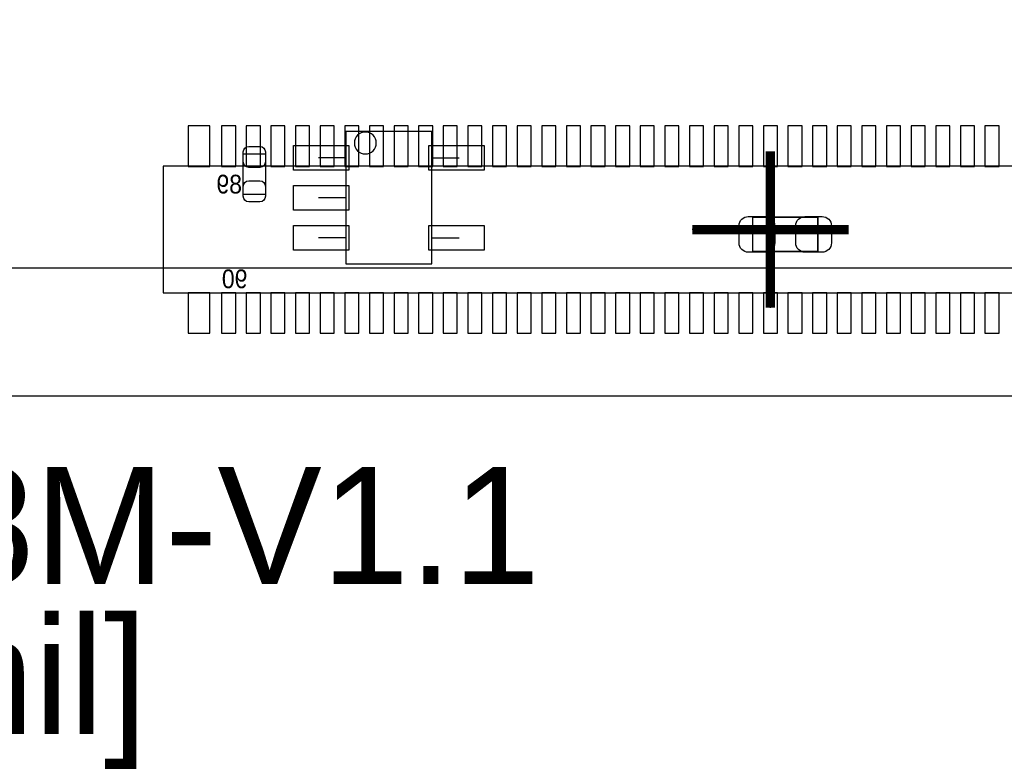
# Model space of a CAD drawing. Extents: x -11.4 to 75.8, y -7.3 to 45.
# Tile 5 of 12: x 20.1 to 36.1, y -5.9 to 6.1. Entities that reach past the tile are written whole.
import ezdxf

# ---------------------------------------------------------------- set-up
doc = ezdxf.new("R2010")
doc.units = 0
for name, color, linetype in [('ASSEMBLY_BOTTOM', 253, 'CONTINUOUS'), ('ASSEMBLY_TOP', 13, 'CONTINUOUS'), ('BODY_CENTER', 211, 'CONTINUOUS'), ('BOTTOM', 211, 'CONTINUOUS'), ('DIMENSION', 1, 'CONTINUOUS'), ('OUTLINE', 2, 'CONTINUOUS'), ('TOP', 3, 'CONTINUOUS')]:
    doc.layers.add(name, color=color, linetype=linetype)

msp = doc.modelspace()

# ---------------------------------------------------------------- linework, layer by layer
at = {"layer": 'ASSEMBLY_BOTTOM'}
msp.add_lwpolyline([(42.181272, 3.73126), (22.445472, 3.73126), (22.445472, 1.67386), (42.181272, 1.67386), (42.181272, 3.73126)], dxfattribs=at)
at = {"layer": 'ASSEMBLY_TOP'}
for points in [[(25.413716, 4.295902), (25.413716, 2.145792), (26.813764, 2.145792), (26.813764, 4.295902), (25.413716, 4.295902)], [(23.749254, 3.934206), (24.109426, 3.934206), (24.109426, 3.274314), (23.749254, 3.274314), (23.749254, 3.934206)], [(25.42794, 3.87096), (24.97074, 3.87096)], [(26.79954, 3.87096), (27.25674, 3.87096)], [(25.42794, 3.22072), (24.97074, 3.22072)], [(25.42794, 2.57048), (24.97074, 2.57048)], [(26.79954, 2.57048), (27.25674, 2.57048)]]:
    msp.add_lwpolyline(points, dxfattribs=at)
msp.add_lwpolyline([(25.91054, 4.10972, 1), (25.55494, 4.10972, 1), (25.91054, 4.10972)], format="xyb", dxfattribs=at)
at = {"layer": 'ASSEMBLY_TOP', "const_width": 0.024892}
msp.add_lwpolyline([(33.085024, 2.905252), (33.085024, 2.345436), (32.024828, 2.345436), (32.024828, 2.905252), (33.085024, 2.905252)], dxfattribs=at)
at = {"layer": 'BODY_CENTER', "const_width": 0.1524}
for points in [[(32.313372, 1.43256), (32.313372, 3.97256)], [(33.583372, 2.70256), (31.043372, 2.70256)]]:
    msp.add_lwpolyline(points, dxfattribs=at)
at = {"layer": 'BODY_CENTER'}
for points in [[(32.313372, 1.43256), (32.313372, 3.97256)], [(33.583372, 2.70256), (31.043372, 2.70256)]]:
    msp.add_lwpolyline(points, dxfattribs=at)
at = {"layer": 'BOTTOM'}
for points in [[(23.207472, 3.72745), (23.207472, 4.38785), (22.851872, 4.38785), (22.851872, 3.72745)], [(23.626572, 3.72745), (23.626572, 4.38785), (23.397972, 4.38785), (23.397972, 3.72745)], [(24.026622, 3.72745), (24.026622, 4.38785), (23.798022, 4.38785), (23.798022, 3.72745)], [(24.426672, 3.72745), (24.426672, 4.38785), (24.198072, 4.38785), (24.198072, 3.72745)], [(24.826722, 3.72745), (24.826722, 4.38785), (24.598122, 4.38785), (24.598122, 3.72745)], [(25.226772, 3.72745), (25.226772, 4.38785), (24.998172, 4.38785), (24.998172, 3.72745)], [(25.626822, 3.72745), (25.626822, 4.38785), (25.398222, 4.38785), (25.398222, 3.72745)], [(26.026872, 3.72745), (26.026872, 4.38785), (25.798272, 4.38785), (25.798272, 3.72745)], [(26.426922, 3.72745), (26.426922, 4.38785), (26.198322, 4.38785), (26.198322, 3.72745)], [(26.826972, 3.72745), (26.826972, 4.38785), (26.598372, 4.38785), (26.598372, 3.72745)], [(27.227022, 3.72745), (27.227022, 4.38785), (26.998422, 4.38785), (26.998422, 3.72745)], [(27.627072, 3.72745), (27.627072, 4.38785), (27.398472, 4.38785), (27.398472, 3.72745)], [(28.027122, 3.72745), (28.027122, 4.38785), (27.798522, 4.38785), (27.798522, 3.72745)], [(28.427172, 3.72745), (28.427172, 4.38785), (28.198572, 4.38785), (28.198572, 3.72745)], [(28.827222, 3.72745), (28.827222, 4.38785), (28.598622, 4.38785), (28.598622, 3.72745)], [(29.227272, 3.72745), (29.227272, 4.38785), (28.998672, 4.38785), (28.998672, 3.72745)], [(29.627322, 3.72745), (29.627322, 4.38785), (29.398722, 4.38785), (29.398722, 3.72745)], [(30.027372, 3.72745), (30.027372, 4.38785), (29.798772, 4.38785), (29.798772, 3.72745)], [(30.427422, 3.72745), (30.427422, 4.38785), (30.198822, 4.38785), (30.198822, 3.72745)], [(30.827472, 3.72745), (30.827472, 4.38785), (30.598872, 4.38785), (30.598872, 3.72745)], [(31.227522, 3.72745), (31.227522, 4.38785), (30.998922, 4.38785), (30.998922, 3.72745)], [(31.627572, 3.72745), (31.627572, 4.38785), (31.398972, 4.38785), (31.398972, 3.72745)], [(32.027622, 3.72745), (32.027622, 4.38785), (31.799022, 4.38785), (31.799022, 3.72745)], [(32.427672, 3.72745), (32.427672, 4.38785), (32.199072, 4.38785), (32.199072, 3.72745)], [(32.827722, 3.72745), (32.827722, 4.38785), (32.599122, 4.38785), (32.599122, 3.72745)], [(33.227772, 3.72745), (33.227772, 4.38785), (32.999172, 4.38785), (32.999172, 3.72745)], [(33.627822, 3.72745), (33.627822, 4.38785), (33.399222, 4.38785), (33.399222, 3.72745)], [(34.027872, 3.72745), (34.027872, 4.38785), (33.799272, 4.38785), (33.799272, 3.72745)], [(34.427922, 3.72745), (34.427922, 4.38785), (34.199322, 4.38785), (34.199322, 3.72745)], [(34.827972, 3.72745), (34.827972, 4.38785), (34.599372, 4.38785), (34.599372, 3.72745)], [(35.228022, 3.72745), (35.228022, 4.38785), (34.999422, 4.38785), (34.999422, 3.72745)], [(35.628072, 3.72745), (35.628072, 4.38785), (35.399472, 4.38785), (35.399472, 3.72745)], [(36.028122, 3.72745), (36.028122, 4.38785), (35.799522, 4.38785), (35.799522, 3.72745)], [(23.207472, 1.01727), (23.207472, 1.67767), (22.851872, 1.67767), (22.851872, 1.01727)], [(23.626572, 1.01727), (23.626572, 1.67767), (23.397972, 1.67767), (23.397972, 1.01727)], [(24.026622, 1.01727), (24.026622, 1.67767), (23.798022, 1.67767), (23.798022, 1.01727)], [(24.426672, 1.01727), (24.426672, 1.67767), (24.198072, 1.67767), (24.198072, 1.01727)], [(24.826722, 1.01727), (24.826722, 1.67767), (24.598122, 1.67767), (24.598122, 1.01727)], [(25.226772, 1.01727), (25.226772, 1.67767), (24.998172, 1.67767), (24.998172, 1.01727)], [(25.626822, 1.01727), (25.626822, 1.67767), (25.398222, 1.67767), (25.398222, 1.01727)], [(26.026872, 1.01727), (26.026872, 1.67767), (25.798272, 1.67767), (25.798272, 1.01727)], [(26.426922, 1.01727), (26.426922, 1.67767), (26.198322, 1.67767), (26.198322, 1.01727)], [(26.826972, 1.01727), (26.826972, 1.67767), (26.598372, 1.67767), (26.598372, 1.01727)], [(27.227022, 1.01727), (27.227022, 1.67767), (26.998422, 1.67767), (26.998422, 1.01727)], [(27.627072, 1.01727), (27.627072, 1.67767), (27.398472, 1.67767), (27.398472, 1.01727)], [(28.027122, 1.01727), (28.027122, 1.67767), (27.798522, 1.67767), (27.798522, 1.01727)], [(28.427172, 1.01727), (28.427172, 1.67767), (28.198572, 1.67767), (28.198572, 1.01727)], [(28.827222, 1.01727), (28.827222, 1.67767), (28.598622, 1.67767), (28.598622, 1.01727)], [(29.227272, 1.01727), (29.227272, 1.67767), (28.998672, 1.67767), (28.998672, 1.01727)], [(29.627322, 1.01727), (29.627322, 1.67767), (29.398722, 1.67767), (29.398722, 1.01727)], [(30.027372, 1.01727), (30.027372, 1.67767), (29.798772, 1.67767), (29.798772, 1.01727)], [(30.427422, 1.01727), (30.427422, 1.67767), (30.198822, 1.67767), (30.198822, 1.01727)], [(30.827472, 1.01727), (30.827472, 1.67767), (30.598872, 1.67767), (30.598872, 1.01727)], [(31.227522, 1.01727), (31.227522, 1.67767), (30.998922, 1.67767), (30.998922, 1.01727)], [(31.627572, 1.01727), (31.627572, 1.67767), (31.398972, 1.67767), (31.398972, 1.01727)], [(32.027622, 1.01727), (32.027622, 1.67767), (31.799022, 1.67767), (31.799022, 1.01727)], [(32.427672, 1.01727), (32.427672, 1.67767), (32.199072, 1.67767), (32.199072, 1.01727)], [(32.827722, 1.01727), (32.827722, 1.67767), (32.599122, 1.67767), (32.599122, 1.01727)], [(33.227772, 1.01727), (33.227772, 1.67767), (32.999172, 1.67767), (32.999172, 1.01727)], [(33.627822, 1.01727), (33.627822, 1.67767), (33.399222, 1.67767), (33.399222, 1.01727)], [(34.027872, 1.01727), (34.027872, 1.67767), (33.799272, 1.67767), (33.799272, 1.01727)], [(34.427922, 1.01727), (34.427922, 1.67767), (34.199322, 1.67767), (34.199322, 1.01727)], [(34.827972, 1.01727), (34.827972, 1.67767), (34.599372, 1.67767), (34.599372, 1.01727)], [(35.228022, 1.01727), (35.228022, 1.67767), (34.999422, 1.67767), (34.999422, 1.01727)], [(35.628072, 1.01727), (35.628072, 1.67767), (35.399472, 1.67767), (35.399472, 1.01727)], [(36.028122, 1.01727), (36.028122, 1.67767), (35.799522, 1.67767), (35.799522, 1.01727)]]:
    msp.add_lwpolyline(points, close=True, dxfattribs=at)
at = {"layer": 'DIMENSION'}
msp.add_lwpolyline([(10.705592, 2.0828), (68.806568, 2.0828)], dxfattribs=at)
at = {"layer": 'OUTLINE'}
for points in [[(6.031992, 0), (61.210952, 0), (61.210952, 30.1117), (6.031992, 30.1117)], [(6.031992, 30.1117), (6.031992, 0), (61.210952, 0), (61.210952, 30.1117)]]:
    msp.add_lwpolyline(points, close=True, dxfattribs=at)
at = {"layer": 'TOP'}
for points in [[(24.109426, 3.964178), (24.109426, 3.804158, -0.413587), (24.019256, 3.714242), (23.839424, 3.714242, -0.413587), (23.749254, 3.804158), (23.749254, 3.964178, -0.413587), (23.839424, 4.054094), (24.019256, 4.054094, -0.413587)], [(23.749254, 3.244342), (23.749254, 3.404362, -0.413587), (23.839424, 3.494278), (24.019256, 3.494278, -0.413587), (24.109426, 3.404362), (24.109426, 3.244342, -0.413587), (24.019256, 3.154426), (23.839424, 3.154426, -0.413587)], [(31.954978, 2.915412), (32.234886, 2.915412, -0.414846), (32.385, 2.765298), (32.385, 2.48539, -0.414846), (32.234886, 2.335276), (31.954978, 2.335276, -0.414846), (31.804864, 2.48539), (31.804864, 2.765298, -0.414846)], [(33.154874, 2.335276), (32.874966, 2.335276, -0.414846), (32.724852, 2.48539), (32.724852, 2.765298, -0.414846), (32.874966, 2.915412), (33.154874, 2.915412, -0.414846), (33.304988, 2.765298), (33.304988, 2.48539, -0.414846)]]:
    msp.add_lwpolyline(points, format="xyb", close=True, dxfattribs=at)
for points in [[(24.563959, 4.070985), (25.463881, 4.070985), (25.463881, 3.670935), (24.563959, 3.670935)], [(26.763599, 4.070985), (27.663521, 4.070985), (27.663521, 3.670935), (26.763599, 3.670935)], [(24.563959, 3.420745), (25.463881, 3.420745), (25.463881, 3.020695), (24.563959, 3.020695)], [(24.563959, 2.770505), (25.463881, 2.770505), (25.463881, 2.370455), (24.563959, 2.370455)], [(26.763599, 2.770505), (27.663521, 2.770505), (27.663521, 2.370455), (26.763599, 2.370455)]]:
    msp.add_lwpolyline(points, close=True, dxfattribs=at)

# ---------------------------------------------------------------- texts
at = {"layer": 'ASSEMBLY_BOTTOM', "text_generation_flag": 2, "width": 0.916667}
for s, p in [('89', (23.72868, 3.2893)), ('90', (23.817072, 1.75006))]:
    msp.add_text(s, height=0.3048, dxfattribs=at).set_placement(p)
at = {"layer": 'DIMENSION'}
for s, p in [('DART-MX8M-V1.1', (7.336028, -3.057906)), ('Dim. mm[mil]', (7.336028, -5.496306))]:
    msp.add_text(s, height=1.905, dxfattribs=at).set_placement(p)

doc.saveas('drawing.dxf')
